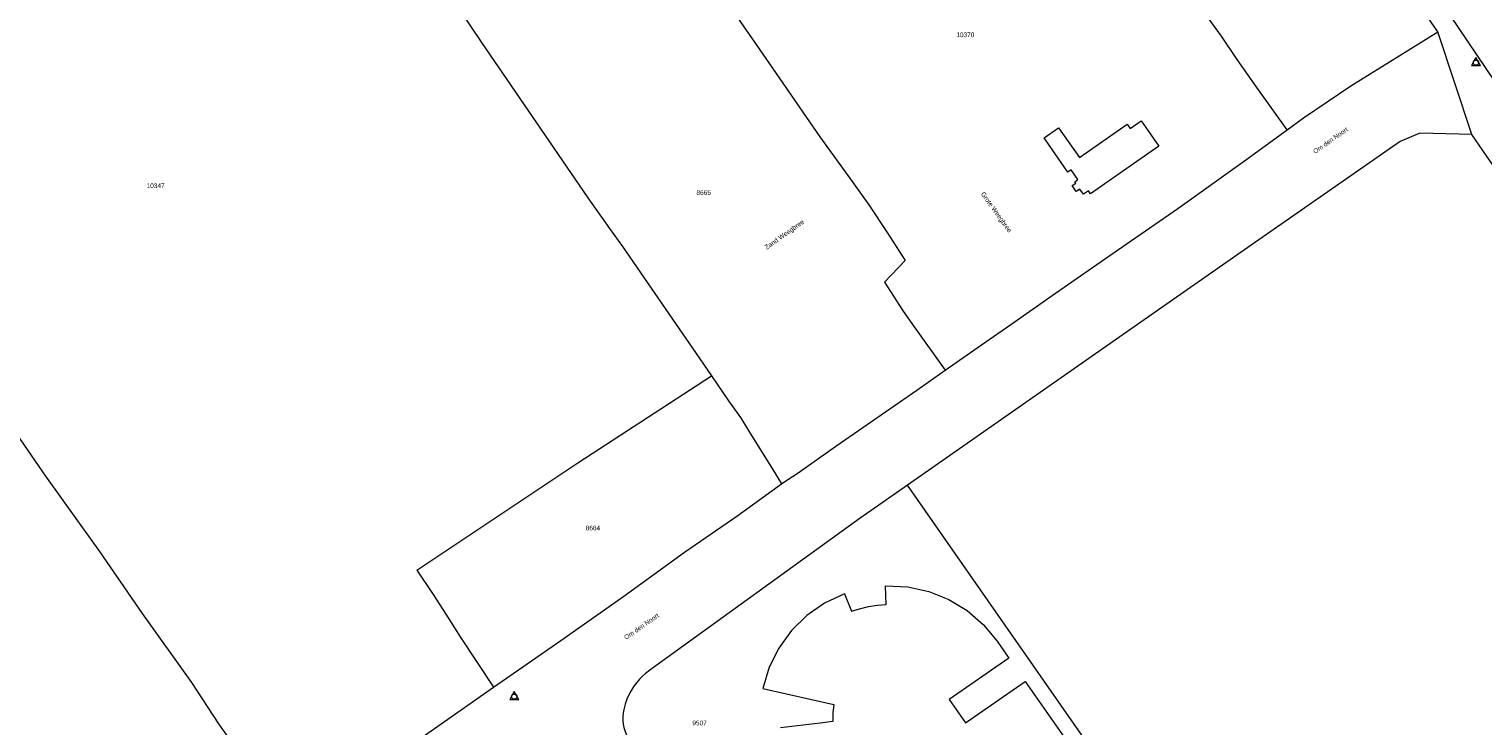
# Model space of a CAD drawing. Header units: metres. Extents: x 195864 to 198202, y 543264 to 544906.
# Tile 32 of 57: x 196411 to 196969, y 544346 to 544613. Entities that reach past the tile are written whole.
import ezdxf
from ezdxf.enums import TextEntityAlignment as Align

# ---------------------------------------------------------------- set-up
doc = ezdxf.new("R2010")
doc.units = ezdxf.units.M
doc.header["$MEASUREMENT"] = 0
for name, color, linetype, lineweight in [('Level 1', 7, 'Continuous', 0), ('Level 10', 7, 'Continuous', 0), ('Level 11', 7, 'Continuous', 0), ('Level 2', 7, 'Continuous', 0), ('Level 34', 7, 'Continuous', 0), ('Level 6', 7, 'Continuous', 0)]:
    doc.layers.add(name, color=color, linetype=linetype, lineweight=lineweight)
doc.styles.add('Style-CHAR_FAST_FONT', font='CHAR_FAST_FONT.shx')

# ---------------------------------------------------------------- blocks, each defined once
blk = doc.blocks.new('DC')
at = {"layer": 'Level 10', "color": 7, "linetype": 'Continuous', "lineweight": 0, "flags": 128}
blk.add_lwpolyline([(-1.84, -0.9), (1.63, -0.9), (-0.11, 2.1), (-1.84, -0.9)], dxfattribs=at)
at = {"layer": 'Level 10', "color": 7, "linetype": 'Continuous', "lineweight": 0}
blk.add_circle((-0.11, 0.11), 1, dxfattribs=at)

msp = doc.modelspace()

# ---------------------------------------------------------------- linework, layer by layer
at = {"layer": 'Level 1', "color": 7, "linetype": 'Continuous', "lineweight": 0}
for p, q in [((196964.38, 544572.83), (196951.35, 544612.24)), ((196836.28, 544500), (196748.05, 544438.36)), ((196750.01, 544500), (196762.52, 544482.41))]:
    msp.add_line(p, q, dxfattribs=at)
at = {"layer": 'Level 1', "color": 7, "linetype": 'Continuous', "lineweight": 0, "flags": 128}
for points in [[(196951.35, 544612.24), (196934.05, 544637.42), (196916.83, 544663.09), (196897.95, 544691.51), (196876.73, 544723.1)], [(196893.63, 544574.66), (196882.6, 544589.97), (196874.46, 544601.64), (196868.44, 544610.54), (196856.23, 544627.5), (196850.01, 544636.34), (196845.59, 544642.43), (196840.6, 544649.41), (196825.45, 544670.54), (196818.46, 544680.34), (196815.45, 544684.88)], [(196549.17, 544660.07), (196551.15, 544658.09), (196572.37, 544626.71), (196584.82, 544608.17), (196625.55, 544548.57), (196633.81, 544536.76), (196638.89, 544529.9), (196659.46, 544500)], [(196664.55, 544644.21), (196680.76, 544620.8), (196692.68, 544603.61), (196714.53, 544571.99), (196726.82, 544554.8), (196733.22, 544545.89), (196740.27, 544535.27), (196747.17, 544524.48), (196739.27, 544516.2), (196746.17, 544505.41), (196750.01, 544500)], [(196893.63, 544574.66), (196899.81, 544579.17), (196918.05, 544591.56), (196951.35, 544612.24)], [(196787.64, 544500), (196804.81, 544511.96), (196826.92, 544527.29), (196851.7, 544544.4), (196877.28, 544562.71), (196893.63, 544574.66)], [(196964.38, 544572.83), (196944.42, 544573.39), (196936.88, 544570.1), (196879.75, 544530.37), (196836.28, 544500)], [(197000, 544521.8), (196996.96, 544526.1), (196970, 544564.71), (196964.38, 544572.83)], [(196659.46, 544500), (196665.43, 544491.33), (196672.94, 544480.27)], [(196762.52, 544482.41), (196779.42, 544494.27), (196787.64, 544500)], [(196383.4, 544491.43), (196393.89, 544476.24), (196417.69, 544441.79), (196430.5, 544423.79), (196438.3, 544412.86), (196454.71, 544389.14), (196473.57, 544362.6), (196483.91, 544346.84), (196488.26, 544340.73), (196493.45, 544333.03), (196506.29, 544314.54), (196509.48, 544309.79)], [(196699.83, 544438.82), (196701.84, 544440.25), (196706.18, 544443.1), (196720.61, 544453.25), (196751.6, 544474.74), (196762.52, 544482.41)], [(196559.97, 544405.7), (196621.74, 544446.93), (196672.94, 544480.27)], [(196672.94, 544480.27), (196679.4, 544470.75), (196684.08, 544464.3), (196688.27, 544457.44), (196696.14, 544444.73), (196699.83, 544438.82)], [(196589.42, 544360.82), (196615.23, 544378.77), (196639.36, 544395.83), (196662.57, 544412.66), (196682.6, 544426.51), (196699.83, 544438.82)], [(196748.05, 544438.36), (196729.95, 544425.71), (196649.31, 544367.37), (196647.64, 544366.11), (196646.45, 544365.04), (196645.34, 544363.94), (196644.29, 544362.65), (196643.22, 544361.23), (196642.05, 544359.39), (196641.29, 544357.94), (196640.54, 544356.25), (196639.88, 544354.29), (196639.29, 544352.3), (196639.11, 544351), (196638.94, 544349.65), (196638.98, 544348.13), (196639.13, 544346.69), (196639.37, 544345.43), (196639.75, 544344.21), (196640.26, 544342.79), (196641.17, 544341.12), (196642.51, 544339.25), (196679.95, 544285.09)], [(196833.74, 544315.61), (196832.89, 544316.84), (196830.88, 544319.71), (196830.02, 544320.94), (196826.73, 544325.64), (196824.41, 544328.96), (196748.05, 544438.36)], [(196559.97, 544405.7), (196566.3, 544396.47), (196572.27, 544387.07), (196576.59, 544380.21), (196589.42, 544360.82)], [(196519.44, 544311.6), (196554.37, 544336.29), (196589.42, 544360.82)]]:
    msp.add_lwpolyline(points, dxfattribs=at)
at = {"layer": 'Level 11', "color": 7, "linetype": 'Continuous', "lineweight": 13}
for p, q in [((196723.98, 544396.7), (196726.55, 544389.96)), ((196714.55, 544347.1), (196699.42, 544345.32))]:
    msp.add_line(p, q, dxfattribs=at)
at = {"layer": 'Level 11', "color": 7, "linetype": 'Continuous', "lineweight": 13, "flags": 128}
for points in [[(196800.97, 544570.84), (196800.45, 544571.6), (196805.98, 544575.42), (196813.99, 544564.01), (196832.3, 544576.78)], [(196832.3, 544576.78), (196833.46, 544575.2), (196837.63, 544578.11), (196840.27, 544574.27), (196844.4, 544568.33), (196818.2, 544550.04), (196817.41, 544551.19), (196815.51, 544549.89), (196814.12, 544551.9), (196812.72, 544550.94), (196811.14, 544553.24), (196812.54, 544554.21), (196812.17, 544554.74), (196813.36, 544555.57), (196810.84, 544559.23), (196809.56, 544558.35), (196800.97, 544570.84)], [(196726.55, 544389.96), (196729.66, 544390.95), (196733.1, 544391.77), (196736.58, 544392.33), (196739.85, 544392.56), (196739.63, 544399.78), (196748.14, 544399.39), (196756.2, 544397.6), (196763.87, 544394.52), (196770.92, 544390.23), (196777.16, 544384.82), (196782.43, 544378.48), (196786.93, 544372.05)], [(196723.98, 544396.7), (196716.29, 544393.05), (196709.51, 544388.33), (196703.62, 544382.55), (196698.75, 544375.88), (196695.06, 544368.5), (196692.56, 544360.36), (196719.84, 544354.26), (196719.4, 544351), (196719.48, 544347.68), (196714.55, 544347.1)], [(196786.93, 544372.05), (196764.07, 544356.16), (196770.3, 544347.2), (196793.17, 544363.09)], [(196793.17, 544363.09), (196821.77, 544322.17), (196815.82, 544318.03)]]:
    msp.add_lwpolyline(points, dxfattribs=at)
at = {"layer": 'Level 6', "color": 7, "linetype": 'Continuous', "lineweight": 13}
msp.add_line((196955.95, 544618.64), (196979.91, 544583.14), dxfattribs=at)

# ---------------------------------------------------------------- block references
at = {"layer": 'Level 10', "color": 7, "linetype": 'Continuous', "lineweight": 0}
for p in [(196966.08, 544600.26), (196597.45, 544357.1)]:
    msp.add_blockref('DC', p, dxfattribs=at)

# ---------------------------------------------------------------- texts
at = {"layer": 'Level 2', "color": 7, "linetype": 'Continuous', "lineweight": 13, "style": 'Style-CHAR_FAST_FONT'}
for s, p in [('10370', (196770.24, 544611.07)), ('10347', (196459.86, 544553.19))]:
    msp.add_text(s, height=1.8, dxfattribs=at).set_placement(p, align=Align.MIDDLE_CENTER)
for s, p in [('8665', (196669.96, 544550.56)), ('8664', (196627.49, 544421.92)), ('9507', (196668.38, 544347.15))]:
    msp.add_text(s, height=1.8, rotation=0, dxfattribs=at).set_placement(p, align=Align.MIDDLE_CENTER)
at = {"layer": 'Level 34', "color": 7, "linetype": 'Continuous', "lineweight": 13, "style": 'Style-CHAR_FAST_FONT'}
for s, rotation, p in [('Om den Noort', 35.2314, (196904.34, 544565.32)), ('Grote Weegbree', 305.3911, (196776.1, 544550.02)), ('Zand Weegbree', 35.3579, (196694.11, 544528.61)), ('Om den Noort', 34.9451, (196640.22, 544378.94))]:
    msp.add_text(s, height=1.8, rotation=rotation, dxfattribs=at).set_placement(p)

doc.saveas('drawing.dxf')
